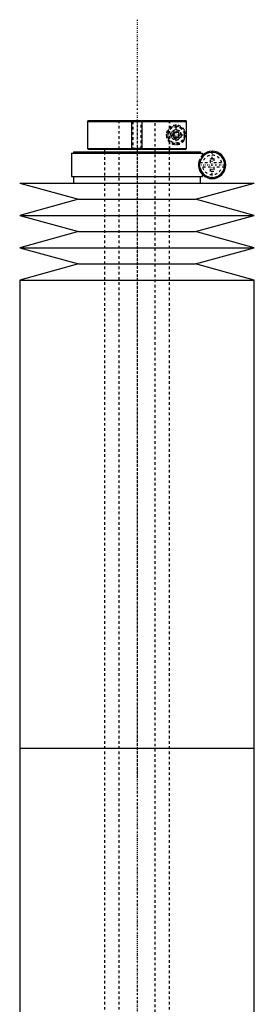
# Model space of a CAD drawing. Extents: x -181 to 1056, y -1 to 1168.
# Tile 4 of 4: x 955 to 1045, y 791 to 1168. Entities that reach past the tile are written whole.
import ezdxf

# ---------------------------------------------------------------- set-up
doc = ezdxf.new("R2010")
doc.units = 0
doc.linetypes.add('CENTER', pattern=[1.5, 0.45, -0.5, 0.05, -0.5])
doc.linetypes.add('DASHED', pattern=[2, 1, -1])
for name, color, linetype in [('AM_0', 7, 'CONTINUOUS'), ('AM_10', 7, 'CONTINUOUS'), ('AM_3', 7, 'DASHED'), ('AM_7', 7, 'CENTER')]:
    doc.layers.add(name, color=color, linetype=linetype)

msp = doc.modelspace()

# ---------------------------------------------------------------- linework, layer by layer
at = {"layer": 'AM_0', "color": 7, "linetype": 'CONTINUOUS'}
for p, q in [((981.3, 1129.5), (981, 1129.2)), ((981.3, 1129.5), (1018.68, 1129.5)), ((1018.99, 1129.2), (1018.68, 1129.5)), ((981, 1129.2), (981, 1118.8)), ((981, 1129.2), (1018.99, 1129.2)), ((1018.99, 1118.8), (1018.99, 1129.2)), ((981, 1118.8), (981.3, 1118.5)), ((981, 1118.8), (1018.99, 1118.8)), ((981.3, 1118.5), (1018.68, 1118.5)), ((987.5, 1118.5), (987.5, 1117.5)), ((1012.5, 1117.5), (1012.5, 1118.5)), ((1018.99, 1118.8), (1018.68, 1118.5)), ((974.85, 1117), (974.85, 1108)), ((974.85, 1117), (1025.15, 1117)), ((975.65, 1117.5), (975.65, 1117)), ((975.65, 1117.5), (1024.35, 1117.5)), ((1024.35, 1117), (1024.35, 1117.5)), ((1025.15, 1115.56), (1025.15, 1117)), ((1024.16, 1111.5), (1024.16, 1113.5)), ((974.85, 1108), (1025.15, 1108)), ((975.65, 1108), (975.65, 1105.5)), ((1024.35, 1105.5), (1024.35, 1108)), ((1025.15, 1108), (1025.15, 1109.44)), ((955, 1105.5), (977.5, 1099.3)), ((955, 1105.5), (1045, 1105.5)), ((1022.5, 1099.3), (1045, 1105.5)), ((977.5, 1099.3), (955, 1093.1)), ((977.5, 1099.3), (1022.5, 1099.3)), ((1045, 1093.1), (1022.5, 1099.3)), ((955, 1093.1), (977.5, 1086.9)), ((955, 1093.1), (1045, 1093.1)), ((1022.5, 1086.9), (1045, 1093.1)), ((977.5, 1086.9), (955, 1080.7)), ((977.5, 1086.9), (1022.5, 1086.9)), ((1045, 1080.7), (1022.5, 1086.9)), ((955, 1080.7), (977.5, 1074.5)), ((955, 1080.7), (1045, 1080.7)), ((1022.5, 1074.5), (1045, 1080.7)), ((977.5, 1074.5), (955, 1068.3)), ((977.5, 1074.5), (1022.5, 1074.5)), ((1045, 1068.3), (1022.5, 1074.5)), ((955, 1068.3), (955, 888.75)), ((955, 1068.3), (1045, 1068.3)), ((1045, 888.75), (1045, 1068.3)), ((955, 888.75), (955, 709.2)), ((955, 888.75), (1045, 888.75)), ((955, 888.75), (1045, 888.75)), ((1045, 709.2), (1045, 888.75))]:
    msp.add_line(p, q, dxfattribs=at)
msp.add_polyline3d([(1016.01, 1123.27, 0), (1016, 1123.25, 0), (1015.96, 1123.2, 0), (1015.93, 1123.16, 0), (1015.91, 1123.14, 0), (1015.89, 1123.12, 0), (1015.85, 1123.08, 0), (1015.81, 1123.05, 0), (1015.77, 1123.01, 0), (1015.73, 1122.98, 0), (1015.68, 1122.95, 0), (1015.66, 1122.94, 0), (1015.64, 1122.93, 0), (1015.59, 1122.9, 0), (1015.55, 1122.88, 0), (1015.5, 1122.85, 0), (1015.45, 1122.83, 0), (1015.41, 1122.82, 0), (1015.38, 1122.81, 0), (1015.36, 1122.8, 0), (1015.31, 1122.79, 0), (1015.26, 1122.78, 0), (1015.24, 1122.77, 0), (1015.21, 1122.77, 0), (1015.16, 1122.76, 0), (1015.11, 1122.76, 0), (1015.09, 1122.75, 0), (1015.06, 1122.75, 0), (1015.02, 1122.75, 0), (1014.97, 1122.75, 0), (1014.92, 1122.75, 0), (1014.87, 1122.76, 0), (1014.82, 1122.76, 0), (1014.79, 1122.77, 0), (1014.77, 1122.77, 0), (1014.72, 1122.78, 0), (1014.66, 1122.8, 0), (1014.61, 1122.81, 0), (1014.56, 1122.83, 0), (1014.51, 1122.85, 0), (1014.48, 1122.86, 0), (1014.46, 1122.87, 0), (1014.41, 1122.9, 0), (1014.36, 1122.93, 0), (1014.31, 1122.96, 0), (1014.26, 1122.99, 0), (1014.21, 1123.03, 0), (1014.19, 1123.05, 0), (1014.16, 1123.07, 0), (1014.12, 1123.11, 0), (1014.08, 1123.16, 0), (1014.03, 1123.21, 0), (1013.99, 1123.26, 0), (1013.95, 1123.32, 0), (1013.94, 1123.35, 0), (1013.92, 1123.38, 0), (1013.9, 1123.41, 0), (1013.89, 1123.42, 0), (1013.89, 1123.43, 0), (1013.88, 1123.44, 0), (1013.88, 1123.45, 0), (1013.87, 1123.46, 0), (1013.87, 1123.47, 0), (1013.86, 1123.48, 0), (1013.86, 1123.49, 0), (1013.85, 1123.5, 0), (1013.85, 1123.51, 0), (1013.85, 1123.51, 0), (1013.84, 1123.53, 0), (1013.84, 1123.54, 0), (1013.83, 1123.55, 0), (1013.83, 1123.56, 0), (1013.83, 1123.57, 0), (1013.82, 1123.58, 0), (1013.82, 1123.58, 0), (1013.82, 1123.6, 0), (1013.81, 1123.61, 0), (1013.81, 1123.62, 0), (1013.8, 1123.63, 0), (1013.8, 1123.65, 0), (1013.8, 1123.65, 0), (1013.8, 1123.66, 0), (1013.79, 1123.67, 0), (1013.79, 1123.68, 0), (1013.79, 1123.7, 0), (1013.78, 1123.71, 0), (1013.78, 1123.72, 0), (1013.78, 1123.73, 0), (1013.78, 1123.73, 0), (1013.78, 1123.75, 0), (1013.77, 1123.76, 0), (1013.77, 1123.77, 0), (1013.77, 1123.77, 0), (1013.77, 1123.79, 0), (1013.77, 1123.8, 0), (1013.77, 1123.8, 0), (1013.76, 1123.81, 0), (1013.76, 1123.82, 0), (1013.76, 1123.84, 0), (1013.76, 1123.85, 0), (1013.76, 1123.86, 0), (1013.76, 1123.88, 0), (1013.76, 1123.88, 0), (1013.75, 1123.89, 0), (1013.75, 1123.9, 0), (1013.75, 1123.92, 0), (1013.75, 1123.93, 0), (1013.75, 1123.94, 0), (1013.75, 1123.95, 0), (1013.75, 1123.96, 0), (1013.75, 1123.97, 0), (1013.75, 1123.98, 0), (1013.75, 1123.99, 0), (1013.75, 1124, 0), (1013.75, 1124.01, 0), (1013.75, 1124.02, 0), (1013.75, 1124.03, 0), (1013.75, 1124.04, 0), (1013.75, 1124.05, 0), (1013.75, 1124.06, 0), (1013.75, 1124.07, 0), (1013.75, 1124.08, 0), (1013.75, 1124.1, 0), (1013.75, 1124.11, 0), (1013.76, 1124.12, 0), (1013.76, 1124.12, 0), (1013.76, 1124.14, 0), (1013.76, 1124.15, 0), (1013.76, 1124.16, 0), (1013.76, 1124.18, 0), (1013.76, 1124.19, 0), (1013.77, 1124.2, 0), (1013.77, 1124.2, 0), (1013.77, 1124.21, 0), (1013.77, 1124.23, 0), (1013.77, 1124.23, 0), (1013.77, 1124.24, 0), (1013.78, 1124.25, 0), (1013.78, 1124.27, 0), (1013.78, 1124.27, 0), (1013.78, 1124.28, 0), (1013.78, 1124.29, 0), (1013.79, 1124.3, 0), (1013.79, 1124.32, 0), (1013.79, 1124.33, 0), (1013.8, 1124.34, 0), (1013.8, 1124.35, 0), (1013.8, 1124.35, 0), (1013.8, 1124.37, 0), (1013.81, 1124.38, 0), (1013.81, 1124.39, 0), (1013.82, 1124.4, 0), (1013.82, 1124.42, 0), (1013.82, 1124.42, 0), (1013.83, 1124.43, 0), (1013.83, 1124.44, 0), (1013.83, 1124.45, 0), (1013.84, 1124.46, 0), (1013.84, 1124.47, 0), (1013.85, 1124.49, 0), (1013.85, 1124.49, 0), (1013.85, 1124.5, 0), (1013.86, 1124.51, 0), (1013.86, 1124.52, 0), (1013.87, 1124.53, 0), (1013.87, 1124.54, 0), (1013.88, 1124.55, 0), (1013.88, 1124.56, 0), (1013.89, 1124.57, 0), (1013.89, 1124.58, 0), (1013.9, 1124.59, 0), (1013.92, 1124.62, 0), (1013.94, 1124.65, 0), (1013.95, 1124.68, 0), (1013.99, 1124.74, 0), (1014.03, 1124.79, 0), (1014.08, 1124.84, 0), (1014.12, 1124.89, 0), (1014.16, 1124.93, 0), (1014.19, 1124.95, 0), (1014.21, 1124.97, 0), (1014.26, 1125.01, 0), (1014.31, 1125.04, 0), (1014.36, 1125.07, 0), (1014.41, 1125.1, 0), (1014.46, 1125.13, 0), (1014.48, 1125.14, 0), (1014.51, 1125.15, 0), (1014.56, 1125.17, 0), (1014.61, 1125.19, 0), (1014.66, 1125.2, 0), (1014.72, 1125.22, 0), (1014.77, 1125.23, 0), (1014.79, 1125.23, 0), (1014.82, 1125.24, 0), (1014.87, 1125.24, 0), (1014.92, 1125.25, 0), (1014.97, 1125.25, 0), (1015.02, 1125.25, 0), (1015.06, 1125.25, 0), (1015.09, 1125.25, 0), (1015.11, 1125.24, 0), (1015.16, 1125.24, 0), (1015.21, 1125.23, 0), (1015.24, 1125.23, 0), (1015.26, 1125.22, 0), (1015.31, 1125.21, 0), (1015.36, 1125.2, 0), (1015.38, 1125.19, 0), (1015.41, 1125.18, 0), (1015.45, 1125.17, 0), (1015.5, 1125.15, 0), (1015.55, 1125.12, 0), (1015.59, 1125.1, 0), (1015.64, 1125.07, 0), (1015.66, 1125.06, 0), (1015.68, 1125.05, 0), (1015.73, 1125.02, 0), (1015.77, 1124.99, 0), (1015.81, 1124.95, 0), (1015.85, 1124.92, 0), (1015.89, 1124.88, 0), (1015.91, 1124.86, 0), (1015.93, 1124.84, 0), (1015.96, 1124.8, 0), (1016, 1124.75, 0), (1016.01, 1124.73, 0)], dxfattribs=at)
for centre, radius, start, end in [((1015, 1124), 1.25, 324.2663, 35.7337), ((1028.85, 1112.5), 4.8, 192.0755, 167.9245), ((1028.85, 1112.5), 5.25, 225.1897, 134.8103)]:
    msp.add_arc(centre, radius, start, end, dxfattribs=at)
at = {"layer": 'AM_10', "color": 7, "linetype": 'CONTINUOUS'}
for p, q in [((998, 1118.5), (998, 1129.5)), ((1002, 1118.5), (1002, 1129.5))]:
    msp.add_line(p, q, dxfattribs=at)
msp.add_arc((1015, 1124), 0.974, 75, 15, dxfattribs=at)
at = {"layer": 'AM_3', "color": 6, "linetype": 'DASHED'}
for p, q in [((993, 1129.5), (993, 355.5)), ((998, 1129.5), (998.38, 1129.12)), ((1001.62, 1129.12), (1002, 1129.5)), ((1007, 355.5), (1007, 1129.5)), ((1012.48, 1129.5), (1012.48, 1118.5)), ((1012.5, 1118.5), (1012.5, 1129.5)), ((998.38, 1129.12), (998.38, 1118.88)), ((998.38, 1129.12), (1001.62, 1129.12)), ((1001.62, 1118.88), (1001.62, 1129.12)), ((1013.25, 1125.01), (1015, 1126.02)), ((1015, 1126.02), (1016.75, 1125.01)), ((1018.19, 1122.02), (1018.19, 1125.98)), ((1013.25, 1122.99), (1013.25, 1125.01)), ((1015, 1121.98), (1013.25, 1122.99)), ((1016.75, 1122.99), (1015, 1121.98)), ((1016.75, 1125.01), (1016.75, 1122.99)), ((998.38, 1118.88), (998, 1118.5)), ((998.38, 1118.88), (1001.62, 1118.88)), ((1002, 1118.5), (1001.62, 1118.88)), ((987.5, 1117.5), (987.5, 396.5)), ((1012.5, 396.5), (1012.5, 1117.5)), ((1024.16, 1113.5), (1024.16, 1114.85)), ((1028.25, 1115), (1029.45, 1115)), ((1028.25, 1113.4), (1028.25, 1115)), ((1029.45, 1115), (1029.45, 1113.4)), ((1024.07, 1113.4), (1028.25, 1113.4)), ((1028.25, 1111.6), (1024.07, 1111.6)), ((1024.16, 1110.15), (1024.16, 1111.5)), ((1028.25, 1110), (1028.25, 1111.6)), ((1029.45, 1113.4), (1033.63, 1113.4)), ((1029.45, 1111.6), (1029.45, 1110)), ((1033.63, 1111.6), (1029.45, 1111.6)), ((1029.45, 1110), (1028.25, 1110))]:
    msp.add_line(p, q, dxfattribs=at)
for points in [[(1024.16, 1114.85, 0), (1024.11, 1114.76, 0), (1024.06, 1114.66, 0), (1024.05, 1114.62, 0), (1024.03, 1114.59, 0), (1024.03, 1114.57, 0), (1024.02, 1114.56, 0), (1024.01, 1114.52, 0), (1023.99, 1114.49, 0), (1023.98, 1114.46, 0), (1023.96, 1114.42, 0), (1023.95, 1114.38, 0), (1023.94, 1114.37, 0), (1023.94, 1114.35, 0), (1023.92, 1114.31, 0), (1023.91, 1114.27, 0), (1023.9, 1114.26, 0), (1023.9, 1114.24, 0), (1023.88, 1114.2, 0), (1023.87, 1114.16, 0), (1023.86, 1114.14, 0), (1023.86, 1114.12, 0), (1023.84, 1114.08, 0), (1023.83, 1114.04, 0), (1023.82, 1114, 0), (1023.81, 1113.96, 0), (1023.8, 1113.92, 0), (1023.79, 1113.9, 0), (1023.78, 1113.88, 0), (1023.77, 1113.83, 0), (1023.76, 1113.79, 0), (1023.75, 1113.75, 0), (1023.74, 1113.7, 0), (1023.73, 1113.66, 0), (1023.72, 1113.63, 0), (1023.72, 1113.61, 0), (1023.71, 1113.56, 0), (1023.7, 1113.51, 0), (1023.69, 1113.46, 0), (1023.68, 1113.41, 0), (1023.67, 1113.36, 0), (1023.67, 1113.33, 0), (1023.66, 1113.3, 0), (1023.65, 1113.25, 0), (1023.65, 1113.2, 0), (1023.64, 1113.14, 0), (1023.63, 1113.09, 0), (1023.63, 1113.03, 0), (1023.62, 1113, 0), (1023.62, 1112.98, 0), (1023.62, 1112.92, 0), (1023.61, 1112.86, 0), (1023.61, 1112.81, 0), (1023.61, 1112.75, 0), (1023.6, 1112.69, 0), (1023.6, 1112.67, 0), (1023.6, 1112.64, 0), (1023.6, 1112.58, 0), (1023.6, 1112.53, 0), (1023.6, 1112.5, 0), (1023.6, 1112.47, 0), (1023.6, 1112.42, 0), (1023.6, 1112.36, 0), (1023.6, 1112.33, 0), (1023.6, 1112.31, 0), (1023.61, 1112.25, 0), (1023.61, 1112.19, 0), (1023.61, 1112.14, 0), (1023.62, 1112.08, 0), (1023.62, 1112.02, 0), (1023.62, 1112, 0), (1023.63, 1111.97, 0), (1023.63, 1111.91, 0), (1023.64, 1111.86, 0), (1023.65, 1111.8, 0), (1023.65, 1111.75, 0), (1023.66, 1111.7, 0), (1023.67, 1111.67, 0), (1023.67, 1111.64, 0), (1023.68, 1111.59, 0), (1023.69, 1111.54, 0), (1023.7, 1111.49, 0), (1023.71, 1111.44, 0), (1023.72, 1111.39, 0), (1023.72, 1111.37, 0), (1023.73, 1111.34, 0), (1023.74, 1111.3, 0), (1023.75, 1111.25, 0), (1023.76, 1111.21, 0), (1023.77, 1111.17, 0), (1023.78, 1111.12, 0), (1023.79, 1111.1, 0), (1023.8, 1111.08, 0), (1023.81, 1111.04, 0), (1023.82, 1111, 0), (1023.83, 1110.96, 0), (1023.84, 1110.92, 0), (1023.86, 1110.88, 0), (1023.86, 1110.86, 0), (1023.87, 1110.84, 0), (1023.88, 1110.8, 0), (1023.9, 1110.76, 0), (1023.9, 1110.74, 0), (1023.91, 1110.73, 0), (1023.92, 1110.69, 0), (1023.94, 1110.65, 0), (1023.94, 1110.63, 0), (1023.95, 1110.62, 0), (1023.96, 1110.58, 0), (1023.98, 1110.54, 0), (1023.99, 1110.51, 0), (1024.01, 1110.48, 0), (1024.02, 1110.44, 0), (1024.03, 1110.43, 0), (1024.03, 1110.41, 0), (1024.05, 1110.38, 0), (1024.06, 1110.34, 0), (1024.11, 1110.24, 0), (1024.16, 1110.15, 0)], [(1025.15, 1115.56, 0), (1025.15, 1115.56, 0), (1025.14, 1115.55, 0), (1025.13, 1115.53, 0), (1025.12, 1115.52, 0), (1025.11, 1115.5, 0), (1025.08, 1115.47, 0), (1025.04, 1115.42, 0), (1025, 1115.36, 0), (1024.95, 1115.29, 0), (1024.89, 1115.21, 0), (1024.86, 1115.17, 0), (1024.83, 1115.12, 0), (1024.76, 1115.01, 0), (1024.68, 1114.88, 0), (1024.61, 1114.74, 0), (1024.52, 1114.58, 0), (1024.48, 1114.48, 0), (1024.46, 1114.45, 0), (1024.45, 1114.42, 0), (1024.44, 1114.4, 0), (1024.43, 1114.38, 0), (1024.42, 1114.35, 0), (1024.41, 1114.32, 0), (1024.4, 1114.3, 0), (1024.39, 1114.28, 0), (1024.38, 1114.25, 0), (1024.37, 1114.21, 0), (1024.36, 1114.19, 0), (1024.35, 1114.17, 0), (1024.34, 1114.14, 0), (1024.32, 1114.1, 0), (1024.31, 1114.06, 0), (1024.3, 1114.02, 0), (1024.28, 1113.97, 0), (1024.28, 1113.95, 0), (1024.27, 1113.93, 0), (1024.25, 1113.89, 0), (1024.24, 1113.84, 0), (1024.23, 1113.79, 0), (1024.21, 1113.75, 0), (1024.2, 1113.7, 0), (1024.19, 1113.67, 0), (1024.19, 1113.64, 0), (1024.18, 1113.59, 0), (1024.16, 1113.53, 0), (1024.16, 1113.5, 0)], [(1024.16, 1111.5, 0), (1024.16, 1111.47, 0), (1024.18, 1111.41, 0), (1024.19, 1111.36, 0), (1024.19, 1111.33, 0), (1024.2, 1111.3, 0), (1024.21, 1111.25, 0), (1024.23, 1111.21, 0), (1024.24, 1111.16, 0), (1024.25, 1111.11, 0), (1024.27, 1111.07, 0), (1024.28, 1111.05, 0), (1024.28, 1111.03, 0), (1024.3, 1110.98, 0), (1024.31, 1110.94, 0), (1024.32, 1110.9, 0), (1024.34, 1110.86, 0), (1024.35, 1110.83, 0), (1024.36, 1110.81, 0), (1024.37, 1110.79, 0), (1024.38, 1110.75, 0), (1024.39, 1110.72, 0), (1024.4, 1110.7, 0), (1024.41, 1110.68, 0), (1024.42, 1110.65, 0), (1024.43, 1110.62, 0), (1024.44, 1110.6, 0), (1024.45, 1110.58, 0), (1024.46, 1110.55, 0), (1024.48, 1110.52, 0), (1024.52, 1110.42, 0), (1024.61, 1110.26, 0), (1024.68, 1110.12, 0), (1024.76, 1109.99, 0), (1024.83, 1109.88, 0), (1024.86, 1109.83, 0), (1024.89, 1109.79, 0), (1024.95, 1109.71, 0), (1025, 1109.64, 0), (1025.04, 1109.58, 0), (1025.08, 1109.53, 0), (1025.11, 1109.5, 0), (1025.12, 1109.48, 0), (1025.13, 1109.47, 0), (1025.14, 1109.45, 0), (1025.15, 1109.44, 0), (1025.15, 1109.44, 0)]]:
    msp.add_polyline3d(points, dxfattribs=at)
for radius in [3.5, 3.4, 3.1, 2]:
    msp.add_circle((1015, 1124), radius, dxfattribs=at)
for centre, radius, start, end in [((1015, 1124), 3.75, 31.8164, 328.1836), ((1015, 1124), 1.25, 35.7337, 324.2663), ((1028.85, 1112.5), 5.25, 134.8103, 153.3873), ((1028.85, 1112.5), 3.75, 13.8865, 166.1135), ((1028.85, 1112.5), 4.87, 169.3459, 190.6541), ((1028.85, 1112.5), 3.75, 193.8865, 346.1135), ((1028.85, 1112.5), 4.87, 349.3459, 10.6541), ((1028.85, 1112.5), 5.25, 206.6127, 225.1897)]:
    msp.add_arc(centre, radius, start, end, dxfattribs=at)
at = {"layer": 'AM_7', "color": 4, "linetype": 'CENTER'}
for p, q in [((1000, 1168.2), (1000, 316.8)), ((1000, 1128.94), (1000, 877.31)), ((1015, 1120.06), (1015, 1127.94)), ((1011.06, 1124), (1018.94, 1124)), ((1028.85, 1107.46), (1028.85, 1117.54)), ((1023.81, 1112.5), (1033.89, 1112.5)), ((1000, 900.19), (1000, 648.56))]:
    msp.add_line(p, q, dxfattribs=at)

doc.saveas('drawing.dxf')
